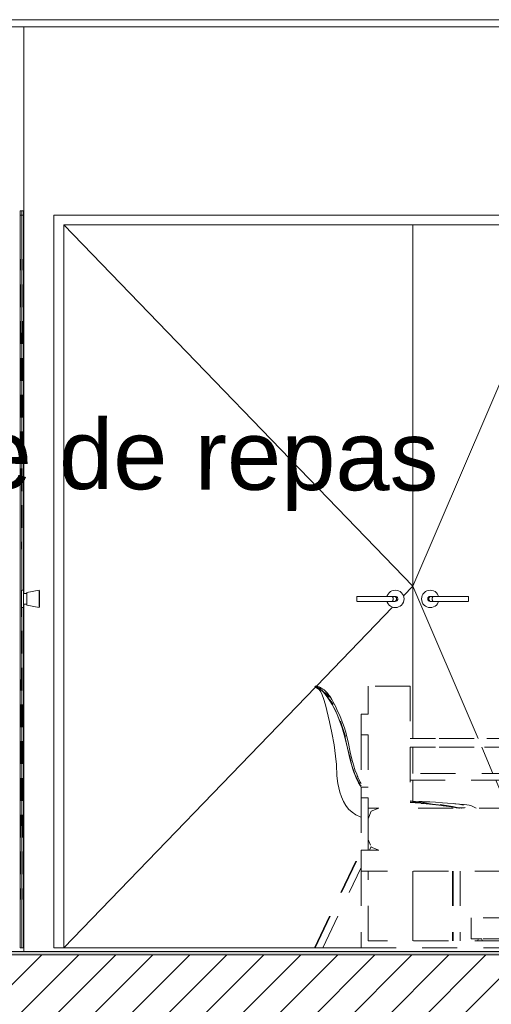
# Model space of a CAD drawing. Header units: millimetres. Extents: x 17009 to 157603, y -19950 to 21829.
# Tile 55 of 208: x 35697 to 37048, y 6768 to 9590. Entities that reach past the tile are written whole.
import ezdxf

# ---------------------------------------------------------------- set-up
doc = ezdxf.new("R2010")
doc.units = ezdxf.units.MM
doc.header["$MEASUREMENT"] = 0
doc.linetypes.add('! STR Pointille', pattern=[175, 100, -75])
for name, color, linetype in [('01-STR_Dalles.ARCHI', 7, 'Continuous'), ('04-SOE_Cloisons .ARCHI', 7, 'Continuous'), ('04-SOE_Faux Plafond.ARCHI', 7, 'Continuous'), ('04-SOE_Revetement de sol.ARCHI', 7, 'Continuous'), ('05-INF _ ANNOTATIONS.ARCHI', 7, 'Continuous'), ('06-REP _ EQUIP MOBI _ hors marché.ARCHI', 7, 'Continuous'), ('Portes Archicad', 7, 'Continuous')]:
    doc.layers.add(name, color=color, linetype=linetype)
doc.styles.add('STYLE_GENERE_1', font='arial.ttf')

# ---------------------------------------------------------------- blocks, each defined once
blk = doc.blocks.new('Élément de coupe_27_1')
at = {"layer": '01-STR_Dalles.ARCHI', "linetype": 'Continuous', "lineweight": 0, "true_color": 0x000000}
h = blk.add_hatch(dxfattribs=at)
h.set_pattern_fill('Hachure_simple_0001', color=18, style=0, pattern_type=2)
h.set_pattern_definition([(45, (0, 0), (-53.03301, 53.03301), [])])
h.paths.add_polyline_path([(30462.5, 6910), (30462.5, 6690), (77255.2, 6690), (77255.2, 6910)])
at = {"layer": '01-STR_Dalles.ARCHI', "color": 7, "linetype": 'Continuous', "lineweight": 5}
blk.add_line((41461.8, 6910), (30462.5, 6910), dxfattribs=at)
blk = doc.blocks.new('Élément de coupe_32_1')
at = {"layer": 'Portes Archicad', "color": 7, "linetype": 'Continuous', "lineweight": 5}
for p, q in [((35702.8, 9042), (35697.9, 9042)), ((35697.9, 9042), (35697.9, 6930)), ((35698, 9042), (35698.3, 8977.1)), ((35702.8, 7955), (35702.8, 9042)), ((35702.8, 9042), (35707.6, 9042)), ((35707.7, 9042), (35707.4, 8977.1)), ((35707.6, 9042), (35707.6, 7955)), ((35697.9, 6930), (35697.9, 9030)), ((35697.9, 9030), (35707.6, 9030)), ((35707.6, 9030), (35707.6, 7955)), ((35698.5, 8936.6), (35698.8, 8871.7)), ((35707.3, 8936.6), (35707, 8871.7)), ((35698.9, 8831.2), (35699.2, 8766.3)), ((35706.8, 8831.2), (35706.5, 8766.3)), ((35699.4, 8725.7), (35699.7, 8660.9)), ((35706.3, 8725.7), (35706, 8660.9)), ((35699.9, 8620.3), (35700.2, 8555.4)), ((35705.8, 8620.3), (35705.5, 8555.4)), ((35700.4, 8514.9), (35700.7, 8450)), ((35705.3, 8514.9), (35705, 8450)), ((35700.9, 8409.5), (35701.2, 8344.6)), ((35704.8, 8409.5), (35704.5, 8344.6)), ((35701.4, 8304.1), (35701.7, 8239.2)), ((35704.3, 8304.1), (35704, 8239.2)), ((35701.9, 8198.6), (35702.2, 8133.8)), ((35703.8, 8198.6), (35703.5, 8133.8)), ((35702.4, 8093.2), (35702.6, 8050.9)), ((35703.4, 8093.2), (35703.2, 8050.9)), ((35702.6, 8050.9), (35702.9, 7986)), ((35703.2, 8050.9), (35702.9, 7986)), ((35702.7, 7955), (35702.9, 7986)), ((35703, 7955), (35702.9, 7986)), ((35702.3, 7942.5), (35702.4, 7951.7)), ((35702.3, 7930), (35702.3, 7942.5)), ((35702.3, 7917.5), (35702.3, 7930)), ((35702.4, 7951.7), (35702.4, 7955)), ((35707.4, 7955), (35702.4, 7955)), ((35707.3, 7942.5), (35707.4, 7951.7)), ((35707.3, 7930), (35707.3, 7942.5)), ((35707.3, 7930), (35707.4, 7937.5)), ((35707.4, 7922.5), (35707.3, 7930)), ((35707.3, 7917.5), (35707.3, 7930)), ((35707.4, 7955), (35707.5, 7951.7)), ((35707.4, 7951.7), (35707.4, 7955)), ((35708.1, 7955), (35707.4, 7955)), ((35707.4, 7943), (35707.4, 7945)), ((35717.4, 7945), (35707.4, 7945)), ((35707.4, 7937.5), (35707.4, 7943)), ((35707.5, 7951.7), (35707.6, 7945)), ((35708.1, 7955), (35708, 7951.7)), ((35708, 7951.7), (35708, 7945)), ((35708.2, 7951.7), (35708.1, 7955)), ((35708.2, 7945), (35708.2, 7951.7)), ((35717.3, 7939), (35717.4, 7945.6)), ((35717.3, 7930), (35717.3, 7939)), ((35717.3, 7921), (35717.3, 7930)), ((35752.4, 7955), (35717.4, 7948)), ((35717.4, 7945.6), (35717.4, 7948)), ((35752.3, 7942.5), (35752.4, 7951.7)), ((35752.3, 7940), (35752.4, 7947.3)), ((35752.3, 7930), (35752.3, 7942.5)), ((35752.3, 7930), (35752.3, 7940)), ((35752.3, 7920), (35752.3, 7930)), ((35752.3, 7917.5), (35752.3, 7930)), ((35752.4, 7955), (35752.5, 7951.7)), ((35752.4, 7951.7), (35752.4, 7955)), ((35753.1, 7955), (35752.4, 7954.9)), ((35752.4, 7950), (35752.5, 7947.3)), ((35752.4, 7947.3), (35752.4, 7950)), ((35752.5, 7951.7), (35752.6, 7942.5)), ((35752.5, 7947.3), (35752.5, 7940)), ((35752.5, 7940), (35752.6, 7930)), ((35752.6, 7930), (35752.5, 7920)), ((35752.6, 7942.5), (35752.6, 7930)), ((35752.6, 7930), (35752.6, 7917.5)), ((35753, 7951.7), (35752.9, 7942.5)), ((35752.9, 7942.5), (35752.9, 7930)), ((35753, 7940), (35752.9, 7930)), ((35752.9, 7930), (35753, 7920)), ((35752.9, 7930), (35752.9, 7917.5)), ((35753.1, 7955), (35753, 7951.7)), ((35753.1, 7950), (35753, 7947.3)), ((35753, 7947.3), (35753, 7940)), ((35753.2, 7951.7), (35753.1, 7955)), ((35753.1, 7947.3), (35753.1, 7950)), ((35753.2, 7940), (35753.1, 7947.3)), ((35753.2, 7942.5), (35753.2, 7951.7)), ((35753.2, 7930), (35753.2, 7942.5)), ((35753.2, 7930), (35753.2, 7940)), ((35753.2, 7920), (35753.2, 7930)), ((35753.2, 7917.5), (35753.2, 7930)), ((35702.4, 7908.3), (35702.3, 7917.5)), ((35702.4, 7905), (35702.4, 7908.3)), ((35702.4, 7878.8), (35702.5, 7906.9)), ((35707.4, 7905), (35702.4, 7905)), ((35702.8, 6930), (35702.8, 7905)), ((35703.4, 7878.8), (35703.2, 7905)), ((35707.4, 7908.3), (35707.3, 7917.5)), ((35707.4, 7917), (35707.4, 7922.5)), ((35707.4, 7915), (35707.4, 7917)), ((35717.4, 7915), (35707.4, 7915)), ((35707.5, 7908.3), (35707.4, 7905)), ((35707.4, 7905), (35707.4, 7908.3)), ((35708.1, 7905), (35707.4, 7905)), ((35707.6, 7915), (35707.5, 7908.3)), ((35707.6, 7905), (35707.6, 6930)), ((35707.6, 7905), (35707.6, 6930)), ((35708, 7915), (35708, 7908.3)), ((35708, 7908.3), (35708.1, 7905)), ((35708.1, 7905), (35708.2, 7908.3)), ((35708.2, 7908.3), (35708.2, 7915)), ((35717.4, 7914.4), (35717.3, 7921)), ((35717.4, 7912), (35717.4, 7914.4)), ((35752.4, 7905), (35717.4, 7912)), ((35752.4, 7912.7), (35752.3, 7920)), ((35752.4, 7908.3), (35752.3, 7917.5)), ((35752.5, 7912.7), (35752.4, 7910)), ((35752.4, 7910), (35752.4, 7912.7)), ((35752.5, 7908.3), (35752.4, 7905)), ((35752.4, 7905), (35752.4, 7908.3)), ((35753.1, 7905), (35752.4, 7905.1)), ((35752.5, 7920), (35752.5, 7912.7)), ((35752.6, 7917.5), (35752.5, 7908.3)), ((35752.9, 7917.5), (35753, 7908.3)), ((35753, 7920), (35753, 7912.7)), ((35753, 7912.7), (35753.1, 7910)), ((35753, 7908.3), (35753.1, 7905)), ((35753.1, 7912.7), (35753.2, 7920)), ((35753.1, 7910), (35753.1, 7912.7)), ((35753.1, 7905), (35753.2, 7908.3)), ((35753.2, 7908.3), (35753.2, 7917.5)), ((35701.9, 7773.4), (35702.2, 7838.2)), ((35703.8, 7773.4), (35703.5, 7838.2)), ((35701.4, 7667.9), (35701.7, 7732.8)), ((35704.3, 7667.9), (35704, 7732.8)), ((35700.9, 7562.5), (35701.2, 7627.4)), ((35704.8, 7562.5), (35704.5, 7627.4)), ((35700.4, 7457.1), (35700.7, 7522)), ((35705.3, 7457.1), (35705, 7522)), ((35699.9, 7351.7), (35700.2, 7416.6)), ((35705.8, 7351.7), (35705.5, 7416.6)), ((35699.4, 7246.3), (35699.7, 7311.1)), ((35706.3, 7246.3), (35706, 7311.1)), ((35698.9, 7140.8), (35699.2, 7205.7)), ((35706.8, 7140.8), (35706.5, 7205.7)), ((35698.5, 7035.4), (35698.8, 7100.3)), ((35707.3, 7035.4), (35707, 7100.3)), ((35698, 6930), (35698.3, 6994.9)), ((35707.7, 6930), (35707.4, 6994.9)), ((35697.9, 6930), (35702.8, 6930)), ((35707.6, 6930), (35702.8, 6930))]:
    blk.add_line(p, q, dxfattribs=at)
blk = doc.blocks.new('Élément de coupe_353_1')
at = {"layer": '04-SOE_Cloisons .ARCHI', "color": 7, "linetype": 'Continuous', "lineweight": 5}
for p, q in [((35708.5, 9570), (35708.5, 7945)), ((35708.5, 7915), (35708.5, 6919.5))]:
    blk.add_line(p, q, dxfattribs=at)
blk = doc.blocks.new('Élément de coupe_364_1')
at = {"layer": 'Portes Archicad', "color": 7, "linetype": 'Continuous', "lineweight": 5}
for p, q in [((35795, 9030), (37295, 9030)), ((35795, 8990), (35795, 9030)), ((36823, 9002), (35823, 9002)), ((35823, 9002), (35823, 6930)), ((35823, 9002), (36823, 7966)), ((36823, 7530), (36823, 9002)), ((36823, 9002), (37267, 9002)), ((37267, 9002), (36823, 7966)), ((37267, 9002), (37267, 7679.6)), ((37295, 9030), (37295, 8990)), ((35795, 6930), (35795, 8990)), ((37295, 8990), (37295, 8260)), ((36796.5, 7938.5), (36823, 7966)), ((37009.9, 7530), (36823, 7966)), ((36662.7, 7935.8), (36662.6, 7934.9)), ((36662.6, 7934.9), (36662.6, 7933.9)), ((36662.6, 7933.9), (36662.6, 7932.7)), ((36662.6, 7932.7), (36662.6, 7931.4)), ((36662.6, 7931.4), (36662.6, 7930)), ((36662.6, 7930), (36662.6, 7928.6)), ((36753.7, 7937), (36662.7, 7937)), ((36662.7, 7936.9), (36662.7, 7936.5)), ((36662.7, 7936.5), (36662.7, 7935.8)), ((36749.1, 7937), (36749.9, 7939.6)), ((36749.9, 7939.6), (36752.2, 7943.9)), ((36752.2, 7943.9), (36755.3, 7947.7)), ((36763.2, 7937), (36753.7, 7937)), ((36755.3, 7947.7), (36759.1, 7950.8)), ((36759.1, 7950.8), (36763.4, 7953.1)), ((36770.2, 7937), (36763.2, 7937)), ((36763.4, 7953.1), (36768.1, 7954.5)), ((36765.2, 7935.8), (36765.7, 7934.9)), ((36765.7, 7934.9), (36766.2, 7933.9)), ((36766.2, 7933.9), (36766.5, 7932.7)), ((36766.5, 7932.7), (36766.7, 7931.4)), ((36766.7, 7931.4), (36766.8, 7930)), ((36766.8, 7930), (36766.7, 7928.6)), ((36768.1, 7954.5), (36773, 7955)), ((36772.8, 7937), (36770.2, 7937)), ((36773, 7937), (36772.8, 7937)), ((36773, 7955), (36777.9, 7954.5)), ((36773, 7937), (36774.4, 7936.9)), ((36773.7, 7935.8), (36774.6, 7934.9)), ((36774.4, 7936.9), (36775.7, 7936.5)), ((36774.6, 7934.9), (36775.4, 7933.9)), ((36775.4, 7933.9), (36776, 7932.7)), ((36775.7, 7936.5), (36776.9, 7935.8)), ((36776, 7932.7), (36776.3, 7931.4)), ((36776.3, 7931.4), (36776.4, 7930)), ((36776.4, 7930), (36776.3, 7928.6)), ((36776.9, 7935.8), (36777.9, 7934.9)), ((36777.9, 7954.5), (36777.9, 7954.5)), ((36777.9, 7954.5), (36782.6, 7953.1)), ((36777.9, 7934.9), (36778.8, 7933.9)), ((36778.8, 7933.9), (36779.5, 7932.7)), ((36779.5, 7932.7), (36779.9, 7931.4)), ((36779.9, 7931.4), (36780, 7930)), ((36780, 7930), (36779.9, 7928.6)), ((36782.6, 7953.1), (36782.6, 7953.1)), ((36782.6, 7953.1), (36786.9, 7950.8)), ((36782.6, 7953.1), (36786.9, 7950.8)), ((36786.9, 7950.8), (36790.7, 7947.7)), ((36786.9, 7950.8), (36790.7, 7947.7)), ((36790.7, 7947.7), (36793.8, 7943.9)), ((36790.7, 7947.7), (36793.8, 7943.9)), ((36793.8, 7943.9), (36796.1, 7939.6)), ((36793.8, 7943.9), (36796.1, 7939.6)), ((36796.1, 7939.6), (36797.5, 7934.9)), ((36796.1, 7939.6), (36797.5, 7934.9)), ((36797.5, 7934.9), (36798, 7930)), ((36797.5, 7934.9), (36798, 7930)), ((36798, 7930), (36797.5, 7925.1)), ((36798, 7930), (36797.5, 7925.1)), ((36848.5, 7934.9), (36848, 7930)), ((36848, 7930), (36848.5, 7925.1)), ((36849.9, 7939.6), (36848.5, 7934.9)), ((36852.2, 7943.9), (36849.9, 7939.6)), ((36855.3, 7947.7), (36852.2, 7943.9)), ((36859.1, 7950.8), (36855.3, 7947.7)), ((36863.4, 7953.1), (36859.1, 7950.8)), ((36868.1, 7954.5), (36863.4, 7953.1)), ((36865.9, 7931.4), (36865.8, 7930)), ((36865.8, 7930), (36865.9, 7928.6)), ((36866.3, 7932.7), (36865.9, 7931.4)), ((36867, 7933.9), (36866.3, 7932.7)), ((36867.8, 7934.9), (36867, 7933.9)), ((36868.9, 7935.8), (36867.8, 7934.9)), ((36873, 7955), (36868.1, 7954.5)), ((36870.1, 7936.5), (36868.9, 7935.8)), ((36869.1, 7931.4), (36869, 7930)), ((36869, 7930), (36869.1, 7928.6)), ((36869.5, 7932.7), (36869.1, 7931.4)), ((36870, 7933.9), (36869.5, 7932.7)), ((36870.8, 7934.9), (36870, 7933.9)), ((36871.4, 7936.9), (36870.1, 7936.5)), ((36871.8, 7935.8), (36870.8, 7934.9)), ((36872.8, 7937), (36871.4, 7936.9)), ((36872.8, 7937), (36875.3, 7937)), ((36877.9, 7954.5), (36873, 7955)), ((36875.3, 7937), (36882.2, 7937)), ((36877.9, 7954.5), (36877.9, 7954.5)), ((36882.6, 7953.1), (36877.9, 7954.5)), ((36878.6, 7931.4), (36878.5, 7930)), ((36878.5, 7930), (36878.6, 7928.6)), ((36878.8, 7932.7), (36878.6, 7931.4)), ((36879.1, 7933.9), (36878.8, 7932.7)), ((36879.6, 7934.9), (36879.1, 7933.9)), ((36880.2, 7935.8), (36879.6, 7934.9)), ((36882.2, 7937), (36891.7, 7937)), ((36886.9, 7950.8), (36882.6, 7953.1)), ((36882.6, 7953.1), (36882.6, 7953.1)), ((36886.9, 7950.8), (36882.6, 7953.1)), ((36890.7, 7947.7), (36886.9, 7950.8)), ((36890.7, 7947.7), (36886.9, 7950.8)), ((36893.8, 7943.9), (36890.7, 7947.7)), ((36893.8, 7943.9), (36890.7, 7947.7)), ((36891.7, 7937), (36982.7, 7937)), ((36896.1, 7939.6), (36893.8, 7943.9)), ((36896.1, 7939.6), (36893.8, 7943.9)), ((36896.9, 7937), (36896.1, 7939.6)), ((36896.9, 7937), (36896.1, 7939.6)), ((36982.7, 7936.5), (36982.6, 7935.8)), ((36982.6, 7935.8), (36982.6, 7934.9)), ((36982.6, 7934.9), (36982.6, 7933.9)), ((36982.6, 7933.9), (36982.6, 7932.7)), ((36982.6, 7932.7), (36982.6, 7931.4)), ((36982.6, 7931.4), (36982.6, 7930)), ((36982.6, 7930), (36982.6, 7928.6)), ((36982.7, 7936.9), (36982.7, 7936.5)), ((36982.7, 7936.5), (36982.7, 7936.9)), ((36982.7, 7935.8), (36982.7, 7936.5)), ((36982.7, 7934.9), (36982.7, 7935.8)), ((36982.7, 7933.9), (36982.7, 7934.9)), ((36982.7, 7932.7), (36982.7, 7933.9)), ((36982.7, 7931.4), (36982.7, 7932.7)), ((36982.7, 7930), (36982.7, 7931.4)), ((36982.7, 7928.6), (36982.7, 7930)), ((36546.9, 7679.9), (36765.4, 7906.3)), ((36662.6, 7928.6), (36662.6, 7927.3)), ((36662.6, 7927.3), (36662.6, 7926.1)), ((36662.6, 7926.1), (36662.6, 7925.1)), ((36662.6, 7925.1), (36662.7, 7924.2)), ((36662.7, 7924.2), (36662.7, 7923.5)), ((36662.7, 7923.5), (36662.7, 7923.1)), ((36753.7, 7923), (36662.7, 7923)), ((36749.9, 7920.4), (36749.1, 7923)), ((36752.2, 7916.1), (36749.9, 7920.4)), ((36755.3, 7912.3), (36752.2, 7916.1)), ((36763.2, 7923), (36753.7, 7923)), ((36759.1, 7909.2), (36755.3, 7912.3)), ((36763.4, 7906.9), (36759.1, 7909.2)), ((36770.2, 7923), (36763.2, 7923)), ((36768.1, 7905.5), (36763.4, 7906.9)), ((36765.7, 7925.1), (36765.2, 7924.2)), ((36766.2, 7926.1), (36765.7, 7925.1)), ((36766.5, 7927.3), (36766.2, 7926.1)), ((36766.7, 7928.6), (36766.5, 7927.3)), ((36773, 7905), (36768.1, 7905.5)), ((36772.8, 7923), (36770.2, 7923)), ((36773, 7923), (36772.8, 7923)), ((36774.4, 7923.1), (36773, 7923)), ((36777.9, 7905.5), (36773, 7905)), ((36774.6, 7925.1), (36773.7, 7924.2)), ((36775.7, 7923.5), (36774.4, 7923.1)), ((36775.4, 7926.1), (36774.6, 7925.1)), ((36776, 7927.3), (36775.4, 7926.1)), ((36776.9, 7924.2), (36775.7, 7923.5)), ((36776.3, 7928.6), (36776, 7927.3)), ((36777.9, 7925.1), (36776.9, 7924.2)), ((36778.8, 7926.1), (36777.9, 7925.1)), ((36782.6, 7906.9), (36777.9, 7905.5)), ((36777.9, 7905.5), (36777.9, 7905.5)), ((36779.5, 7927.3), (36778.8, 7926.1)), ((36779.9, 7928.6), (36779.5, 7927.3)), ((36786.9, 7909.2), (36782.6, 7906.9)), ((36786.9, 7909.2), (36782.6, 7906.9)), ((36782.6, 7906.9), (36782.6, 7906.9)), ((36790.7, 7912.3), (36786.9, 7909.2)), ((36790.7, 7912.3), (36786.9, 7909.2)), ((36793.8, 7916.1), (36790.7, 7912.3)), ((36793.8, 7916.1), (36790.7, 7912.3)), ((36796.1, 7920.4), (36793.8, 7916.1)), ((36796.1, 7920.4), (36793.8, 7916.1)), ((36797.5, 7925.1), (36796.1, 7920.4)), ((36797.5, 7925.1), (36796.1, 7920.4)), ((36848.5, 7925.1), (36849.9, 7920.4)), ((36849.9, 7920.4), (36852.2, 7916.1)), ((36852.2, 7916.1), (36855.3, 7912.3)), ((36855.3, 7912.3), (36859.1, 7909.2)), ((36859.1, 7909.2), (36863.4, 7906.9)), ((36863.4, 7906.9), (36868.1, 7905.5)), ((36865.9, 7928.6), (36866.3, 7927.3)), ((36866.3, 7927.3), (36867, 7926.1)), ((36867, 7926.1), (36867.8, 7925.1)), ((36867.8, 7925.1), (36868.9, 7924.2)), ((36868.1, 7905.5), (36873, 7905)), ((36868.9, 7924.2), (36870.1, 7923.5)), ((36869.1, 7928.6), (36869.5, 7927.3)), ((36869.5, 7927.3), (36870, 7926.1)), ((36870, 7926.1), (36870.8, 7925.1)), ((36870.1, 7923.5), (36871.4, 7923.1)), ((36870.8, 7925.1), (36871.8, 7924.2)), ((36871.4, 7923.1), (36872.8, 7923)), ((36872.8, 7923), (36875.3, 7923)), ((36873, 7905), (36877.9, 7905.5)), ((36875.3, 7923), (36882.2, 7923)), ((36877.9, 7905.5), (36882.6, 7906.9)), ((36877.9, 7905.5), (36877.9, 7905.5)), ((36878.6, 7928.6), (36878.8, 7927.3)), ((36878.8, 7927.3), (36879.1, 7926.1)), ((36879.1, 7926.1), (36879.6, 7925.1)), ((36879.6, 7925.1), (36880.2, 7924.2)), ((36882.2, 7923), (36891.7, 7923)), ((36882.6, 7906.9), (36886.9, 7909.2)), ((36882.6, 7906.9), (36886.9, 7909.2)), ((36882.6, 7906.9), (36882.6, 7906.9)), ((36886.9, 7909.2), (36890.7, 7912.3)), ((36886.9, 7909.2), (36890.7, 7912.3)), ((36890.7, 7912.3), (36893.8, 7916.1)), ((36890.7, 7912.3), (36893.8, 7916.1)), ((36891.7, 7923), (36982.7, 7923)), ((36893.8, 7916.1), (36896.1, 7920.4)), ((36893.8, 7916.1), (36896.1, 7920.4)), ((36896.1, 7920.4), (36896.9, 7923)), ((36896.1, 7920.4), (36896.9, 7923)), ((36982.6, 7928.6), (36982.6, 7927.3)), ((36982.6, 7927.3), (36982.6, 7926.1)), ((36982.6, 7926.1), (36982.6, 7925.1)), ((36982.6, 7925.1), (36982.6, 7924.2)), ((36982.6, 7924.2), (36982.7, 7923.5)), ((36982.7, 7927.3), (36982.7, 7928.6)), ((36982.7, 7926.1), (36982.7, 7927.3)), ((36982.7, 7925.1), (36982.7, 7926.1)), ((36982.7, 7924.2), (36982.7, 7925.1)), ((36982.7, 7923.5), (36982.7, 7924.2)), ((36982.7, 7923.5), (36982.7, 7923.1)), ((36982.7, 7923.1), (36982.7, 7923.5)), ((35823, 6930), (36544, 7676.9)), ((36823, 7430), (36823, 7504.6)), ((37052.7, 7430), (37020.8, 7504.6)), ((36823, 7350.7), (36823, 7410)), ((37086.9, 7350.3), (37061.3, 7410)), ((37095.6, 7330), (37093.2, 7335.6)), ((36823, 6950), (36823, 7150)), ((37230.3, 7015.7), (37172.7, 7150)), ((37258.4, 6950), (37256.1, 6955.4)), ((37267, 6955.4), (37267, 6950)), ((35823, 6930), (35795, 6930)), ((35823, 6930), (36541.6, 6930)), ((36565.8, 6930), (36675.4, 6930))]:
    blk.add_line(p, q, dxfattribs=at)
blk = doc.blocks.new('Élément de coupe_488_1')
at = {"layer": '04-SOE_Faux Plafond.ARCHI', "color": 7, "linetype": 'Continuous', "lineweight": 5}
for p, q in [((41461.8, 9590), (30462.5, 9590)), ((41461.8, 9570), (30462.5, 9570))]:
    blk.add_line(p, q, dxfattribs=at)
blk = doc.blocks.new('Élément de coupe_556_1')
at = {"layer": '04-SOE_Revetement de sol.ARCHI', "linetype": 'Continuous', "lineweight": 0, "true_color": 0xbebebe}
blk.add_hatch(color=9, dxfattribs=at).paths.add_polyline_path([(30462.5, 6919.5), (30462.5, 6910), (41463.8, 6910), (41463.8, 6919), (41461.8, 6919), (41461.8, 6919.5)])
at = {"layer": '04-SOE_Revetement de sol.ARCHI', "color": 7, "linetype": 'Continuous', "lineweight": 5}
blk.add_line((41461.8, 6919.5), (30462.5, 6919.5), dxfattribs=at)
blk = doc.blocks.new('Élément de coupe_896_1')
at = {"layer": '06-REP _ EQUIP MOBI _ hors marché.ARCHI', "color": 252, "linetype": '! STR Pointille', "lineweight": 5}
for p, q in [((36543.3, 7679.5), (36542.7, 7678.2)), ((36542.7, 7677.7), (36542.7, 7678.2)), ((36544.6, 7677.6), (36542.7, 7678.2)), ((36543.9, 7676.9), (36542.7, 7677.7)), ((36543.3, 7679.5), (36544.3, 7680)), ((36545.9, 7675.6), (36543.9, 7676.9)), ((36544.9, 7679.9), (36544.3, 7680)), ((36544.3, 7680), (36546.4, 7680)), ((36544.6, 7677.6), (36546.4, 7677.7)), ((36547.2, 7679.8), (36546.4, 7680)), ((36548.9, 7676.3), (36546.4, 7677.7)), ((36548.8, 7679.4), (36547.2, 7679.8)), ((36550.4, 7679), (36548.8, 7679.4)), ((36551.9, 7675.6), (36548.9, 7676.3)), ((36550.4, 7679), (36554.6, 7677.8)), ((36554.6, 7677.8), (36558.2, 7676.3)), ((36557.1, 7676.3), (36559.8, 7674.7)), ((36558.2, 7676.3), (36560.7, 7674.6)), ((36545.9, 7675.6), (36549.9, 7673.6)), ((36549.9, 7673.6), (36554.5, 7670.2)), ((36551.5, 7674), (36559.9, 7669.4)), ((36551.9, 7675.6), (36556.6, 7673)), ((36554.5, 7670.2), (36559.4, 7663.4)), ((36560.3, 7669.3), (36556.6, 7673)), ((36559.4, 7663.4), (36563.9, 7654.7)), ((36559.7, 7669.6), (36561.2, 7668.5)), ((36559.8, 7674.7), (36565.1, 7671.6)), ((36560.3, 7669.3), (36562.6, 7668.1)), ((36566.5, 7663.4), (36560.3, 7669.3)), ((36569.3, 7668.9), (36560.7, 7674.6)), ((36568.5, 7663), (36562.6, 7668.1)), ((36567.4, 7644.7), (36563.9, 7654.7)), ((36566.5, 7663.4), (36571.3, 7658.3)), ((36568.5, 7663), (36572.3, 7660.3)), ((36569.3, 7668.9), (36573.6, 7664.8)), ((36578.9, 7648.3), (36571.3, 7658.3)), ((36580.3, 7650.7), (36572.3, 7660.3)), ((36576.4, 7661.9), (36573.6, 7664.8)), ((36575, 7653.4), (36581.6, 7644)), ((36575.8, 7658.7), (36581.3, 7653.5)), ((36579.3, 7658.6), (36576.4, 7661.9)), ((36576.4, 7661.9), (36583.5, 7653.5)), ((36578.9, 7648.3), (36580.3, 7650.7)), ((36578.9, 7648.3), (36591.9, 7627.5)), ((36578.9, 7648.3), (36588.8, 7636.2)), ((36579.3, 7658.6), (36580.5, 7657.1)), ((36584.7, 7648), (36581.3, 7653.5)), ((36583.5, 7653.5), (36585, 7651.5)), ((36591.4, 7641.3), (36585, 7651.5)), ((36567.4, 7644.7), (36572.6, 7625.9)), ((36572.6, 7625.9), (36584.5, 7577.3)), ((36588.8, 7636.2), (36587.6, 7639.6)), ((36588.8, 7636.2), (36595.2, 7627.6)), ((36591.9, 7627.5), (36588.8, 7636.2)), ((36594.2, 7636), (36591.4, 7641.3)), ((36591.9, 7627.5), (36601.1, 7611.6)), ((36606.4, 7598.9), (36591.9, 7627.5)), ((36601.4, 7622.7), (36594.2, 7636)), ((36605.8, 7613.4), (36601.4, 7622.7)), ((36606.4, 7598.9), (36601.1, 7611.6)), ((36615.2, 7593.4), (36605.8, 7613.4)), ((36606.4, 7598.9), (36622.9, 7558.6)), ((36620.7, 7560.6), (36606.4, 7598.9)), ((36615.2, 7593.4), (36627.4, 7560.3)), ((36591.6, 7545.7), (36584.5, 7577.3)), ((36622.9, 7558.6), (36615.9, 7579.9)), ((36598, 7511.5), (36591.6, 7545.7)), ((36627.9, 7536.8), (36620.7, 7560.6)), ((36626.6, 7540.1), (36620.7, 7560.6)), ((36627.9, 7536.8), (36622.9, 7558.6)), ((36622.9, 7558.6), (36630, 7535.4)), ((36631.3, 7521.8), (36626.6, 7540.1)), ((36632, 7544.6), (36627.4, 7560.3)), ((36627.9, 7536.8), (36636.1, 7502)), ((36633.4, 7538.9), (36632, 7544.6)), ((36637.9, 7520.7), (36633.4, 7538.9)), ((36598, 7511.5), (36602.1, 7479.5)), ((36636.1, 7502), (36631.3, 7521.8)), ((36637.9, 7520.7), (36644.1, 7490.9)), ((36604.1, 7455.4), (36602.1, 7479.5)), ((36636.1, 7502), (36644.5, 7470.6)), ((36643.9, 7468.5), (36636.1, 7502)), ((36648.8, 7470.3), (36644.1, 7490.9)), ((36604.1, 7455.4), (36605.9, 7422.9)), ((36643.9, 7468.5), (36651.3, 7442.2)), ((36647.8, 7455.5), (36644.5, 7470.6)), ((36647.8, 7455.5), (36657.4, 7427.4)), ((36653, 7454.3), (36648.8, 7470.3)), ((36658.3, 7437.3), (36653, 7454.3)), ((36605.9, 7422.9), (36608.6, 7400.6)), ((36654.4, 7433.6), (36651.3, 7442.2)), ((36659.2, 7422), (36654.4, 7433.6)), ((36667.7, 7407), (36657.4, 7427.4)), ((36662.3, 7427.3), (36658.1, 7437.9)), ((36661.2, 7417.4), (36659.2, 7422)), ((36662.3, 7427.3), (36665.2, 7420.3)), ((36664.8, 7421.1), (36662.3, 7427.3)), ((36611.1, 7388.2), (36608.6, 7400.6)), ((36668, 7403), (36661.2, 7417.4)), ((36664.8, 7421.1), (36672.7, 7405.2)), ((36674.4, 7394.7), (36667.7, 7407)), ((36668, 7403), (36674.5, 7392.2)), ((36672.7, 7405.2), (36675.4, 7400.5)), ((36675.4, 7393.3), (36674.4, 7394.7)), ((36675, 7396.6), (36675.4, 7396.2)), ((36614.3, 7375.9), (36611.1, 7388.2)), ((36614.3, 7375.9), (36618.8, 7362.4)), ((36618.8, 7362.4), (36624.2, 7349.2)), ((36630.8, 7337.8), (36624.2, 7349.2)), ((36638.8, 7327.6), (36630.8, 7337.8)), ((36815.4, 7351.1), (36822.5, 7350.7)), ((36856.3, 7345.3), (36815.4, 7348.6)), ((36815.4, 7348.6), (36846, 7346.7)), ((36829.9, 7345.6), (36815.4, 7347)), ((36829.9, 7345.6), (36815.4, 7346.5)), ((36822.5, 7350.7), (36838.5, 7349.7)), ((36846.3, 7344.3), (36829.9, 7345.6)), ((36855.2, 7348.4), (36838.5, 7349.7)), ((36850.4, 7349), (36841, 7349.5)), ((36846, 7346.7), (36856.3, 7345.3)), ((36862.2, 7342.8), (36846.3, 7344.3)), ((36863.1, 7343.1), (36846.3, 7344.3)), ((36846.6, 7344), (36861, 7342.9)), ((36850.4, 7349), (36865.6, 7348.2)), ((36857.3, 7348.4), (36851.5, 7348.7)), ((36856.3, 7345.3), (36879.8, 7342)), ((36871.7, 7348), (36857.3, 7348.4)), ((36866.5, 7342.4), (36861, 7342.9)), ((36879.9, 7341), (36862.2, 7342.8)), ((36884.2, 7340.7), (36863.1, 7343.1)), ((36871.7, 7348), (36888.4, 7347.1)), ((36879.8, 7342), (36897, 7339.5)), ((36879.9, 7341), (36897.7, 7338.9)), ((36908.6, 7345.8), (36888.4, 7347.1)), ((36897, 7339.5), (36913.7, 7337.3)), ((36897.7, 7338.9), (36912.4, 7336.8)), ((36925, 7336.9), (36901.2, 7341.1)), ((36908.6, 7345.8), (36922.9, 7345)), ((36909.8, 7337.3), (36926, 7334.8)), ((36925, 7336.9), (36913.7, 7337.3)), ((36939, 7343.5), (36922.9, 7345)), ((36954.5, 7341.5), (36939, 7343.5)), ((36955.1, 7341.6), (36943.3, 7343)), ((36954.5, 7341.5), (36968.7, 7338.7)), ((36954.7, 7341.4), (36956.9, 7341.3)), ((36956.9, 7341.3), (36955.1, 7341.6)), ((36970.2, 7340.6), (36956.9, 7341.3)), ((36977.7, 7339.9), (36970.2, 7340.6)), ((36977.7, 7339.9), (36985, 7338.4)), ((36985, 7338.4), (36988, 7337.7)), ((36988, 7337.7), (36991.1, 7336.6)), ((36649, 7318.7), (36638.8, 7327.6)), ((36659.8, 7311.3), (36649, 7318.7)), ((36659.8, 7311.3), (36672.1, 7305.6)), ((36926, 7334.8), (36912.4, 7336.8)), ((36925, 7336.9), (36938.2, 7333.3)), ((36925, 7336.9), (36936.7, 7335.1)), ((36939.7, 7332.7), (36926, 7334.8)), ((36936.7, 7335.1), (36949.8, 7332.6)), ((36947.8, 7331.4), (36939.7, 7332.7)), ((36955.4, 7330.2), (36947.8, 7331.4)), ((36949.8, 7332.6), (36961.8, 7330)), ((36964, 7331.4), (36949.8, 7332.6)), ((36956.5, 7330), (36955.4, 7330.2)), ((36973.2, 7332), (36964, 7331.4)), ((36970.7, 7330), (36964, 7331.4)), ((36964, 7331.4), (36964.8, 7330)), ((36991.1, 7336.6), (36998.6, 7333.5)), ((36998.6, 7333.5), (37001.2, 7332.1)), ((37001.2, 7332.1), (37004.5, 7330.1)), ((37004.8, 7330), (37004.5, 7330.1)), ((36672.1, 7305.6), (36675.4, 7304.5)), ((36541.6, 6930), (36675.4, 7211.6)), ((36543.7, 6930), (36675.4, 7207.2)), ((36698.9, 7210), (36703.7, 7220.1)), ((36565.8, 6930), (36675.4, 7160.6)), ((36936.7, 7150), (36936.7, 6950)), ((36938.7, 7150), (36938.7, 6950)), ((36958.7, 7150), (36958.7, 6950)), ((36541.6, 6930), (36541.8, 6930)), ((36541.8, 6930), (36542.3, 6930)), ((36542.3, 6930), (36543.1, 6930)), ((36543.1, 6930), (36543.7, 6930)), ((36543.8, 6930), (36543.7, 6930)), ((36544.4, 6930), (36543.8, 6930)), ((36545.2, 6930), (36544.4, 6930)), ((36546.3, 6930), (36545.2, 6930)), ((36547.7, 6930), (36546.3, 6930)), ((36549.3, 6930), (36547.7, 6930)), ((36551, 6930), (36549.3, 6930)), ((36552.9, 6930), (36551, 6930)), ((36554.8, 6930), (36552.9, 6930)), ((36556.7, 6930), (36554.8, 6930)), ((36558.6, 6930), (36556.7, 6930)), ((36560.3, 6930), (36558.6, 6930)), ((36561.9, 6930), (36560.3, 6930)), ((36563.3, 6930), (36561.9, 6930)), ((36564.4, 6930), (36563.3, 6930)), ((36565.2, 6930), (36564.4, 6930)), ((36565.6, 6930), (36565.2, 6930)), ((36565.8, 6930), (36565.6, 6930))]:
    blk.add_line(p, q, dxfattribs=at)
blk = doc.blocks.new('Élément de coupe_897_1')
at = {"layer": '06-REP _ EQUIP MOBI _ hors marché.ARCHI', "color": 252, "linetype": '! STR Pointille', "lineweight": 5}
for p, q in [((36818.5, 7530), (36815.4, 7530)), ((36888.6, 7530), (36818.5, 7530)), ((36998.5, 7530), (36888.6, 7530)), ((37135.3, 7530), (36998.5, 7530)), ((37586.3, 7530), (37459, 7530)), ((37697.6, 7530), (37586.3, 7530)), ((37769.5, 7530), (37697.6, 7530)), ((37795, 7530), (37769.5, 7530)), ((37795, 7504.6), (37795, 7530)), ((36818.5, 7504.6), (36815.4, 7504.6)), ((36888.6, 7504.6), (36818.5, 7504.6)), ((36998.5, 7504.6), (36888.6, 7504.6)), ((37128.5, 7504.6), (36998.5, 7504.6)), ((37586.3, 7504.6), (37465.6, 7504.6)), ((37697.6, 7504.6), (37586.3, 7504.6)), ((37769.5, 7504.6), (37697.6, 7504.6)), ((37795, 7504.6), (37769.5, 7504.6)), ((37325.3, 7015.7), (37325.3, 7299.7)), ((37264.7, 7015.7), (37264.7, 7150)), ((36990.1, 7010.5), (36990, 7001.1)), ((36990, 7001.1), (36990, 6989.1)), ((36990.2, 7015.7), (36990.1, 7010.5)), ((37125, 7015.7), (36990.2, 7015.7)), ((37265.1, 7015.7), (37147.3, 7015.7)), ((37262.7, 6989.1), (37266.6, 7001.1)), ((37265.1, 7015.7), (37267.1, 7013.8)), ((37266.6, 7001.1), (37275.1, 7010.5)), ((37269.6, 7011.2), (37270.2, 7010.5)), ((37270.2, 7010.5), (37272.8, 7008)), ((37275.1, 7010.5), (37275.4, 7010.7)), ((37295.4, 7015.7), (37299.4, 7015.7)), ((37299.4, 7015.7), (37311, 7010.5)), ((37301.1, 7015.7), (37299.4, 7015.7)), ((37301.1, 7015.7), (37312.7, 7010.5)), ((37311, 7010.5), (37319.4, 7001.1)), ((37312.7, 7010.5), (37316, 7007)), ((37316, 7007), (37319.5, 7010.5)), ((37316, 7007), (37321.2, 7001.1)), ((37319.4, 7001.1), (37323.3, 6989.1)), ((37319.5, 7010.5), (37320.2, 7011.2)), ((37321.2, 7001.1), (37325.1, 6989.1)), ((37322.8, 7013.8), (37324.8, 7015.7)), ((37324.8, 7015.7), (37445, 7015.7)), ((37467.3, 7015.7), (37599.7, 7015.7)), ((37599.6, 7001.1), (37599.7, 7010.5)), ((37599.6, 6989.1), (37599.6, 7001.1)), ((37599.7, 7010.5), (37599.7, 7015.7)), ((37599.8, 7015.7), (37599.9, 7010.5)), ((37599.9, 7010.5), (37600, 7001.1)), ((37600, 7001.1), (37600, 6989.1)), ((36990, 6989.1), (36990, 6976.5)), ((36990, 6976.5), (36990.1, 6965.5)), ((37264, 6976.5), (37262.7, 6989.1)), ((37270.4, 6965.5), (37264, 6976.5)), ((37322, 6976.5), (37315.7, 6965.5)), ((37323.8, 6976.5), (37317.5, 6965.5)), ((37323.3, 6989.1), (37322, 6976.5)), ((37325.1, 6989.1), (37323.8, 6976.5)), ((37599.6, 6976.5), (37599.6, 6989.1)), ((37599.6, 6965.5), (37599.6, 6976.5)), ((37600, 6976.5), (37599.9, 6965.5)), ((37600, 6989.1), (37600, 6976.5)), ((36990.1, 6965.5), (36990.1, 6958)), ((36990.1, 6958), (36990.2, 6955.4)), ((37010.5, 6955.4), (36990.2, 6955.4)), ((37009.1, 6950), (37010.5, 6955.4)), ((37011.5, 6955.4), (37010.5, 6955.4)), ((37014, 6955.4), (37011.5, 6955.4)), ((37017.1, 6955.4), (37014, 6955.4)), ((37019.7, 6955.4), (37017.1, 6955.4)), ((37020.7, 6955.4), (37019.7, 6955.4)), ((37125, 6955.4), (37020.7, 6955.4)), ((37022.1, 6950), (37020.7, 6955.4)), ((37264.5, 6955.4), (37147.5, 6955.4)), ((37264.7, 6955.6), (37264.5, 6955.4)), ((37264.7, 6955.4), (37264.7, 6956.1)), ((37268.5, 6955.4), (37264.7, 6955.4)), ((37267.1, 6958), (37266.1, 6957)), ((37268, 6959), (37267.1, 6958)), ((37275.4, 6955.4), (37268.5, 6955.4)), ((37275.4, 6961.8), (37270.4, 6965.5)), ((37272.7, 6963.8), (37271.7, 6962.7)), ((37305.4, 6958), (37295.4, 6955.9)), ((37297.9, 6956.1), (37295.4, 6955.5)), ((37296.2, 6955.4), (37295.4, 6955.4)), ((37298.1, 6942.7), (37295.4, 6942.7)), ((37298, 6955.4), (37296.2, 6955.4)), ((37301.3, 6942.7), (37298, 6955.4)), ((37301.1, 6955.4), (37298, 6955.4)), ((37301.2, 6942.7), (37298.1, 6942.7)), ((37312.7, 6955.4), (37301.1, 6955.4)), ((37301.7, 6942.7), (37301.3, 6942.7)), ((37311.4, 6930), (37301.3, 6942.7)), ((37304.9, 6942.7), (37301.6, 6955.4)), ((37304.8, 6942.7), (37301.7, 6942.7)), ((37307.2, 6958), (37304.1, 6957.4)), ((37314.9, 6930), (37304.9, 6942.7)), ((37315.7, 6965.5), (37305.4, 6958)), ((37309.8, 6959.9), (37307.2, 6958)), ((37321.3, 6955.4), (37312.7, 6955.4)), ((37316.2, 6964.5), (37314.9, 6963.6)), ((37317.5, 6965.5), (37316.2, 6964.5)), ((37318.1, 6962.7), (37316.2, 6964.5)), ((37325.3, 6955.4), (37321.3, 6955.4)), ((37322.8, 6958), (37321.8, 6959)), ((37323.8, 6957), (37322.8, 6958)), ((37325.3, 6955.4), (37325.3, 6956.1)), ((37325.5, 6955.4), (37325.3, 6955.6)), ((37325.5, 6955.4), (37445, 6955.4)), ((37467.5, 6955.4), (37569.3, 6955.4)), ((37555.3, 6930), (37565.9, 6942.7)), ((37565.9, 6942.7), (37569.3, 6955.4)), ((37567.5, 6942.7), (37565.9, 6942.7)), ((37571.7, 6942.7), (37567.5, 6942.7)), ((37570.3, 6955.4), (37569.3, 6955.4)), ((37572.8, 6955.4), (37570.3, 6955.4)), ((37576.9, 6942.7), (37571.7, 6942.7)), ((37575.9, 6955.4), (37572.8, 6955.4)), ((37578.5, 6955.4), (37575.9, 6955.4)), ((37581.2, 6942.7), (37576.9, 6942.7)), ((37579.5, 6955.4), (37578.5, 6955.4)), ((37582.9, 6942.7), (37579.5, 6955.4)), ((37579.5, 6955.4), (37599.8, 6955.4)), ((37582.9, 6942.7), (37581.2, 6942.7)), ((37593.4, 6930), (37582.9, 6942.7)), ((37599.7, 6958), (37599.6, 6965.5)), ((37599.8, 6955.4), (37599.7, 6958)), ((37599.9, 6958), (37599.8, 6955.4)), ((37599.9, 6965.5), (37599.9, 6958)), ((37304.3, 6930), (37295.4, 6930)), ((37311.3, 6930), (37304.3, 6930)), ((37314.9, 6930), (37311.4, 6930)), ((37558.9, 6930), (37555.3, 6930)), ((37568.4, 6930), (37558.9, 6930)), ((37580.2, 6930), (37568.4, 6930)), ((37589.7, 6930), (37580.2, 6930)), ((37593.4, 6930), (37589.7, 6930))]:
    blk.add_line(p, q, dxfattribs=at)
blk = doc.blocks.new('Élément de coupe_920_1')
at = {"layer": '06-REP _ EQUIP MOBI _ hors marché.ARCHI', "color": 252, "linetype": '! STR Pointille', "lineweight": 5}
for p, q in [((36695.4, 7680), (36695.4, 7600)), ((36815.4, 7680), (36815.4, 7330)), ((36675.4, 7600), (36675.4, 7540)), ((36695.4, 7600), (36675.4, 7600)), ((36675.4, 7540), (36675.4, 7390)), ((36695.4, 7540), (36675.4, 7540)), ((36695.4, 7540), (36695.4, 7390)), ((37295.4, 7430), (36815.4, 7430)), ((37295.4, 7300), (37295.4, 7430)), ((36815.4, 7410), (37275.4, 7410)), ((37275.4, 7410), (37275.4, 7325.9)), ((36675.4, 7390), (36675.4, 7360)), ((36695.4, 7390), (36675.4, 7390)), ((36675.4, 7360), (36675.4, 7210)), ((36695.4, 7360), (36675.4, 7360)), ((36695.4, 7360), (36695.4, 7330)), ((36695.4, 7330), (36695.4, 7300)), ((36725.4, 7330), (36695.4, 7330)), ((36725.4, 7330), (36704.2, 7321.2)), ((36695.4, 7240), (36695.4, 7210)), ((37295.4, 6930), (37295.4, 7240)), ((36675.4, 7210), (36675.4, 7150)), ((36704.2, 7218.8), (36725.4, 7210)), ((37286.6, 7218.8), (37265.4, 7210)), ((37275.4, 7210), (37265.4, 7210)), ((37275.4, 7214.1), (37275.4, 7210)), ((37275.4, 7210), (37275.4, 7150)), ((36675.4, 7150), (36675.4, 6930)), ((36695.4, 6950), (36695.4, 7150)), ((37275.4, 7150), (37275.4, 6950)), ((37275.4, 6950), (36695.4, 6950)), ((36675.4, 6930), (37295.4, 6930))]:
    blk.add_line(p, q, dxfattribs=at)
at = {"layer": '06-REP _ EQUIP MOBI _ hors marché.ARCHI', "color": 252, "linetype": '! STR Pointille', "lineweight": 5, "flags": 128}
for points in [[(36815.4, 7680), (36755.4, 7680), (36695.4, 7680)], [(36704.2, 7321.2), (36695.4, 7300), (36695.4, 7270), (36695.4, 7240), (36704.2, 7218.8)], [(37286.6, 7321.2), (37265.4, 7330), (36815.4, 7330)], [(37286.6, 7321.2), (37295.4, 7300), (37295.4, 7270), (37295.4, 7240), (37286.6, 7218.8)], [(36725.4, 7210), (36695.4, 7210), (36675.4, 7210)], [(37275.4, 7150), (36695.4, 7150), (36675.4, 7150)]]:
    blk.add_lwpolyline(points, dxfattribs=at)

msp = doc.modelspace()

# ---------------------------------------------------------------- block references
at = {"layer": '01-STR_Dalles.ARCHI', "lineweight": 0}
msp.add_blockref('Élément de coupe_27_1', (0, 0), dxfattribs=at)
at = {"layer": '04-SOE_Cloisons .ARCHI', "lineweight": 0}
msp.add_blockref('Élément de coupe_353_1', (0, 0), dxfattribs=at)
at = {"layer": '04-SOE_Faux Plafond.ARCHI', "lineweight": 0}
msp.add_blockref('Élément de coupe_488_1', (0, 0), dxfattribs=at)
at = {"layer": '04-SOE_Revetement de sol.ARCHI', "lineweight": 0}
msp.add_blockref('Élément de coupe_556_1', (0, 0), dxfattribs=at)
at = {"layer": '06-REP _ EQUIP MOBI _ hors marché.ARCHI', "lineweight": 0}
for name in ['Élément de coupe_896_1', 'Élément de coupe_920_1', 'Élément de coupe_897_1']:
    msp.add_blockref(name, (0, 0), dxfattribs=at)
at = {"layer": 'Portes Archicad', "lineweight": 0}
for name in ['Élément de coupe_32_1', 'Élément de coupe_364_1']:
    msp.add_blockref(name, (0, 0), dxfattribs=at)

# ---------------------------------------------------------------- texts
at = {"layer": '05-INF _ ANNOTATIONS.ARCHI', "color": 7, "linetype": 'Continuous', "lineweight": 5, "insert": (35110.563, 8318.075), "char_height": 200, "attachment_point": 4, "rotation": 359.745113, "style": 'STYLE_GENERE_1'}
msp.add_mtext('\\A1;{\\pql;\\fArial|b0|i0|c0|p0;\\W1.000000;Salle de repas}', dxfattribs=at)

doc.saveas('drawing.dxf')
